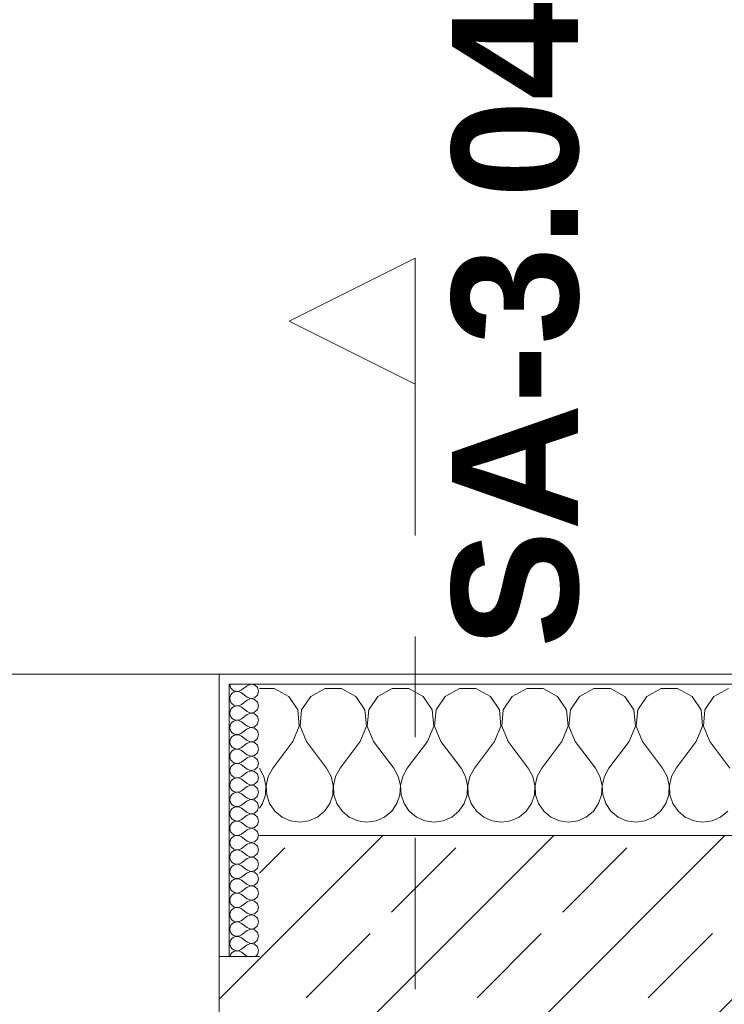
# Model space of a CAD drawing. Header units: metres. Extents: x -3.6 to 65.4, y -11 to 16.8.
# Tile 61 of 178: x 3.3 to 4, y 13.5 to 14.5. Entities that reach past the tile are written whole.
import ezdxf

# ---------------------------------------------------------------- set-up
doc = ezdxf.new("R2010")
doc.units = ezdxf.units.M
doc.header["$MEASUREMENT"] = 0
doc.linetypes.add('Schnittlinie', pattern=[0.3, 0.15, -0.075, 0, -0.075])
doc.linetypes.add('Wipeout_Contour', pattern=[1, 0, -1])
for name, color, linetype in [('154 - Bemaßung_ Beschriftung.Ausbau - Deckenspiegel', 7, 'Continuous'), ('203 - Marker.Schnitt - Ausbaudetail SA', 7, 'Continuous'), ('604 - Struktur.Wand Aussen', 7, 'Continuous')]:
    doc.layers.add(name, color=color, linetype=linetype)
doc.styles.add('ERSTELLTER_STIL_1', font='txt')
doc.styles.add('ERSTELLTER_STIL_2', font='txt')
doc.dimstyles.new('ERSTELLTER_STIL__1', dxfattribs={"dimtxt": 0.1, "dimasz": 0.0532, "dimexe": 0.18, "dimexo": 0.0625, "dimgap": 0, "dimtad": 1, "dimtih": 1, "dimtoh": 1, "dimzin": 0, "dimdsep": 46, "dimtxsty": 'ERSTELLTER_STIL_2', "dimblk": 'ARROWHEAD_2', "dimblk1": 'ARROWHEAD_2', "dimblk2": 'ARROWHEAD_2', "dimcen": 0.09, "dimse1": 1, "dimse2": 1, "dimclrd": 7, "dimclre": 7, "dimclrt": 7, "dimazin": 0, "dimtfac": 1, "dimtdec": 4, "dimtmove": 0, "dimatfit": 3, "dimfxl": 1, "dimtolj": 1, "dimtzin": 0, "dimarcsym": 0})
pattern_1 = [(0, (0, 0), (0, 0.08660254), [0, -0.05]), (0, (0.025, 0.0433), (0, 0.08660254), [0, -0.05])]

# ---------------------------------------------------------------- blocks, each defined once
blk = doc.blocks.new('*X10')
at = {"layer": '604 - Struktur.Wand Aussen', "color": 7, "linetype": 'Continuous', "lineweight": 5}
for p, q in [((3.57479, 13.84066), (3.56, 13.84066)), ((3.5891, 13.83299), (3.57479, 13.84066)), ((3.62521, 13.84066), (3.6109, 13.83299)), ((3.64145, 13.84066), (3.62521, 13.84066)), ((3.65576, 13.83299), (3.64145, 13.84066)), ((3.69188, 13.84066), (3.67757, 13.83299)), ((3.70812, 13.84066), (3.69188, 13.84066)), ((3.72243, 13.83299), (3.70812, 13.84066)), ((3.75855, 13.84066), (3.74424, 13.83299)), ((3.77479, 13.84066), (3.75855, 13.84066)), ((3.7891, 13.83299), (3.77479, 13.84066)), ((3.82521, 13.84066), (3.8109, 13.83299)), ((3.84145, 13.84066), (3.82521, 13.84066)), ((3.85576, 13.83299), (3.84145, 13.84066)), ((3.89188, 13.84066), (3.87757, 13.83299)), ((3.90812, 13.84066), (3.89188, 13.84066)), ((3.92243, 13.83299), (3.90812, 13.84066)), ((3.95855, 13.84066), (3.94424, 13.83299)), ((3.97479, 13.84066), (3.95855, 13.84066)), ((3.9891, 13.83299), (3.97479, 13.84066)), ((4.02521, 13.84066), (4.0109, 13.83299)), ((3.59808, 13.81947), (3.5891, 13.83299)), ((3.6109, 13.83299), (3.60192, 13.81947)), ((3.66475, 13.81947), (3.65576, 13.83299)), ((3.67757, 13.83299), (3.66858, 13.81947)), ((3.73142, 13.81947), (3.72243, 13.83299)), ((3.74424, 13.83299), (3.73525, 13.81947)), ((3.79808, 13.81947), (3.7891, 13.83299)), ((3.8109, 13.83299), (3.80192, 13.81947)), ((3.86475, 13.81947), (3.85576, 13.83299)), ((3.87757, 13.83299), (3.86858, 13.81947)), ((3.93142, 13.81947), (3.92243, 13.83299)), ((3.94424, 13.83299), (3.93525, 13.81947)), ((3.99808, 13.81947), (3.9891, 13.83299)), ((4.0109, 13.83299), (4.00192, 13.81947)), ((3.59962, 13.8033), (3.59808, 13.81947)), ((3.60192, 13.81947), (3.60038, 13.8033)), ((3.66629, 13.8033), (3.66475, 13.81947)), ((3.66858, 13.81947), (3.66705, 13.8033)), ((3.73295, 13.8033), (3.73142, 13.81947)), ((3.73525, 13.81947), (3.73371, 13.8033)), ((3.79962, 13.8033), (3.79808, 13.81947)), ((3.80192, 13.81947), (3.80038, 13.8033)), ((3.86629, 13.8033), (3.86475, 13.81947)), ((3.86858, 13.81947), (3.86705, 13.8033)), ((3.93295, 13.8033), (3.93142, 13.81947)), ((3.93525, 13.81947), (3.93371, 13.8033)), ((3.99962, 13.8033), (3.99808, 13.81947)), ((4.00192, 13.81947), (4.00038, 13.8033)), ((3.59333, 13.78833), (3.59962, 13.8033)), ((3.60038, 13.8033), (3.60667, 13.78833)), ((3.66, 13.78833), (3.66629, 13.8033)), ((3.66705, 13.8033), (3.67333, 13.78833)), ((3.72667, 13.78833), (3.73295, 13.8033)), ((3.73371, 13.8033), (3.74, 13.78833)), ((3.79333, 13.78833), (3.79962, 13.8033)), ((3.80038, 13.8033), (3.80667, 13.78833)), ((3.86, 13.78833), (3.86629, 13.8033)), ((3.86705, 13.8033), (3.87333, 13.78833)), ((3.92667, 13.78833), (3.93295, 13.8033)), ((3.93371, 13.8033), (3.94, 13.78833)), ((3.99333, 13.78833), (3.99962, 13.8033)), ((4.00038, 13.8033), (4.00667, 13.78833)), ((3.59333, 13.78833), (3.57333, 13.76167)), ((3.60667, 13.78833), (3.62667, 13.76167)), ((3.66, 13.78833), (3.64, 13.76167)), ((3.67333, 13.78833), (3.69333, 13.76167)), ((3.72667, 13.78833), (3.70667, 13.76167)), ((3.74, 13.78833), (3.76, 13.76167)), ((3.79333, 13.78833), (3.77333, 13.76167)), ((3.80667, 13.78833), (3.82667, 13.76167)), ((3.86, 13.78833), (3.84, 13.76167)), ((3.87333, 13.78833), (3.89333, 13.76167)), ((3.92667, 13.78833), (3.90667, 13.76167)), ((3.94, 13.78833), (3.96, 13.76167)), ((3.99333, 13.78833), (3.97333, 13.76167)), ((4.00667, 13.78833), (4.02667, 13.76167)), ((3.56445, 13.75362), (3.56, 13.76167)), ((3.57333, 13.76167), (3.56888, 13.75362)), ((3.63112, 13.75362), (3.62667, 13.76167)), ((3.64, 13.76167), (3.63555, 13.75362)), ((3.69778, 13.75362), (3.69333, 13.76167)), ((3.70667, 13.76167), (3.70222, 13.75362)), ((3.76445, 13.75362), (3.76, 13.76167)), ((3.77333, 13.76167), (3.76888, 13.75362)), ((3.83112, 13.75362), (3.82667, 13.76167)), ((3.84, 13.76167), (3.83555, 13.75362)), ((3.89778, 13.75362), (3.89333, 13.76167)), ((3.90667, 13.76167), (3.90222, 13.75362)), ((3.96445, 13.75362), (3.96, 13.76167)), ((3.97333, 13.76167), (3.96888, 13.75362)), ((3.56653, 13.74466), (3.56445, 13.75362)), ((3.56888, 13.75362), (3.5668, 13.74466)), ((3.6332, 13.74466), (3.63112, 13.75362)), ((3.63555, 13.75362), (3.63347, 13.74466)), ((3.69987, 13.74466), (3.69778, 13.75362)), ((3.70222, 13.75362), (3.70013, 13.74466)), ((3.76653, 13.74466), (3.76445, 13.75362)), ((3.76888, 13.75362), (3.7668, 13.74466)), ((3.8332, 13.74466), (3.83112, 13.75362)), ((3.83555, 13.75362), (3.83347, 13.74466)), ((3.89987, 13.74466), (3.89778, 13.75362)), ((3.90222, 13.75362), (3.90013, 13.74466)), ((3.96653, 13.74466), (3.96445, 13.75362)), ((3.96888, 13.75362), (3.9668, 13.74466)), ((3.56609, 13.73547), (3.56653, 13.74466)), ((3.5668, 13.74466), (3.56725, 13.73547)), ((3.63275, 13.73547), (3.6332, 13.74466)), ((3.63347, 13.74466), (3.63391, 13.73547)), ((3.69942, 13.73547), (3.69987, 13.74466)), ((3.70013, 13.74466), (3.70058, 13.73547)), ((3.76609, 13.73547), (3.76653, 13.74466)), ((3.7668, 13.74466), (3.76725, 13.73547)), ((3.83275, 13.73547), (3.8332, 13.74466)), ((3.83347, 13.74466), (3.83391, 13.73547)), ((3.89942, 13.73547), (3.89987, 13.74466)), ((3.90013, 13.74466), (3.90058, 13.73547)), ((3.96609, 13.73547), (3.96653, 13.74466)), ((3.9668, 13.74466), (3.96725, 13.73547)), ((3.56315, 13.72676), (3.56609, 13.73547)), ((3.56725, 13.73547), (3.57019, 13.72676)), ((3.62981, 13.72676), (3.63275, 13.73547)), ((3.63391, 13.73547), (3.63685, 13.72676)), ((3.69648, 13.72676), (3.69942, 13.73547)), ((3.70058, 13.73547), (3.70352, 13.72676)), ((3.76315, 13.72676), (3.76609, 13.73547)), ((3.76725, 13.73547), (3.77019, 13.72676)), ((3.82981, 13.72676), (3.83275, 13.73547)), ((3.83391, 13.73547), (3.83685, 13.72676)), ((3.89648, 13.72676), (3.89942, 13.73547)), ((3.90058, 13.73547), (3.90352, 13.72676)), ((3.96315, 13.72676), (3.96609, 13.73547)), ((3.96725, 13.73547), (3.97019, 13.72676)), ((3.56, 13.72218), (3.56315, 13.72676)), ((3.57019, 13.72676), (3.57539, 13.71918)), ((3.62461, 13.71918), (3.62981, 13.72676)), ((3.63685, 13.72676), (3.64206, 13.71918)), ((3.69127, 13.71918), (3.69648, 13.72676)), ((3.70352, 13.72676), (3.70873, 13.71918)), ((3.75794, 13.71918), (3.76315, 13.72676)), ((3.77019, 13.72676), (3.77539, 13.71918)), ((3.82461, 13.71918), (3.82981, 13.72676)), ((3.83685, 13.72676), (3.84206, 13.71918)), ((3.89127, 13.71918), (3.89648, 13.72676)), ((3.90352, 13.72676), (3.90873, 13.71918)), ((3.95794, 13.71918), (3.96315, 13.72676)), ((3.97019, 13.72676), (3.97539, 13.71918)), ((3.57539, 13.71918), (3.58248, 13.71331)), ((3.58248, 13.71331), (3.59089, 13.7096)), ((3.60911, 13.7096), (3.61752, 13.71331)), ((3.61752, 13.71331), (3.62461, 13.71918)), ((3.64206, 13.71918), (3.64914, 13.71331)), ((3.64914, 13.71331), (3.65756, 13.7096)), ((3.67578, 13.7096), (3.68419, 13.71331)), ((3.68419, 13.71331), (3.69127, 13.71918)), ((3.70873, 13.71918), (3.71581, 13.71331)), ((3.71581, 13.71331), (3.72422, 13.7096)), ((3.74244, 13.7096), (3.75086, 13.71331)), ((3.75086, 13.71331), (3.75794, 13.71918)), ((3.77539, 13.71918), (3.78248, 13.71331)), ((3.78248, 13.71331), (3.79089, 13.7096)), ((3.80911, 13.7096), (3.81752, 13.71331)), ((3.81752, 13.71331), (3.82461, 13.71918)), ((3.84206, 13.71918), (3.84914, 13.71331)), ((3.84914, 13.71331), (3.85756, 13.7096)), ((3.87578, 13.7096), (3.88419, 13.71331)), ((3.88419, 13.71331), (3.89127, 13.71918)), ((3.90873, 13.71918), (3.91581, 13.71331)), ((3.91581, 13.71331), (3.92422, 13.7096)), ((3.94244, 13.7096), (3.95086, 13.71331)), ((3.95086, 13.71331), (3.95794, 13.71918)), ((3.97539, 13.71918), (3.98248, 13.71331)), ((3.98248, 13.71331), (3.99089, 13.7096)), ((4.00911, 13.7096), (4.01752, 13.71331)), ((4.01752, 13.71331), (4.02461, 13.71918)), ((3.59089, 13.7096), (3.6, 13.70833)), ((3.6, 13.70833), (3.60911, 13.7096)), ((3.65756, 13.7096), (3.66667, 13.70833)), ((3.66667, 13.70833), (3.67578, 13.7096)), ((3.72422, 13.7096), (3.73333, 13.70833)), ((3.73333, 13.70833), (3.74244, 13.7096)), ((3.79089, 13.7096), (3.8, 13.70833)), ((3.8, 13.70833), (3.80911, 13.7096)), ((3.85756, 13.7096), (3.86667, 13.70833)), ((3.86667, 13.70833), (3.87578, 13.7096)), ((3.92422, 13.7096), (3.93333, 13.70833)), ((3.93333, 13.70833), (3.94244, 13.7096)), ((3.99089, 13.7096), (4, 13.70833)), ((4, 13.70833), (4.00911, 13.7096))]:
    blk.add_line(p, q, dxfattribs=at)
blk = doc.blocks.new('*X28')
at = {"layer": '604 - Struktur.Wand Aussen', "color": 7, "linetype": 'Continuous', "lineweight": 5}
for p, q in [((3.53071, 13.845), (3.53099, 13.84305)), ((3.53099, 13.84305), (3.53178, 13.84124)), ((3.53178, 13.84124), (3.53304, 13.83973)), ((3.53304, 13.83973), (3.53466, 13.83861)), ((3.53466, 13.8371), (3.53304, 13.83599)), ((3.53466, 13.83861), (3.53653, 13.83798)), ((3.53653, 13.83773), (3.53466, 13.8371)), ((3.53653, 13.83798), (3.5385, 13.83789)), ((3.5385, 13.83783), (3.53653, 13.83773)), ((3.5385, 13.83789), (3.54042, 13.83833)), ((3.54042, 13.83738), (3.5385, 13.83783)), ((3.54042, 13.83833), (3.54214, 13.83929)), ((3.54214, 13.83643), (3.54042, 13.83738)), ((3.54786, 13.84357), (3.54214, 13.83929)), ((3.5515, 13.84497), (3.54786, 13.84357)), ((3.55534, 13.84425), (3.5515, 13.84497)), ((3.55822, 13.84161), (3.55534, 13.84425)), ((3.55929, 13.83786), (3.55822, 13.84161)), ((3.55822, 13.8341), (3.55929, 13.83786)), ((3.53099, 13.83267), (3.53071, 13.83071)), ((3.53071, 13.83071), (3.53099, 13.82876)), ((3.53178, 13.83447), (3.53099, 13.83267)), ((3.53099, 13.82876), (3.53178, 13.82696)), ((3.53304, 13.83599), (3.53178, 13.83447)), ((3.54786, 13.83214), (3.54214, 13.83643)), ((3.54786, 13.82929), (3.54214, 13.825)), ((3.54786, 13.83214), (3.5515, 13.83074)), ((3.5515, 13.83069), (3.54786, 13.82929)), ((3.5515, 13.83074), (3.55534, 13.83147)), ((3.55534, 13.82996), (3.5515, 13.83069)), ((3.55534, 13.83147), (3.55822, 13.8341)), ((3.55822, 13.82733), (3.55534, 13.82996)), ((3.53099, 13.81838), (3.53071, 13.81643)), ((3.53178, 13.82018), (3.53099, 13.81838)), ((3.53178, 13.82696), (3.53304, 13.82544)), ((3.53304, 13.8217), (3.53178, 13.82018)), ((3.53304, 13.82544), (3.53466, 13.82433)), ((3.53466, 13.82282), (3.53304, 13.8217)), ((3.53466, 13.82433), (3.53653, 13.8237)), ((3.53653, 13.82345), (3.53466, 13.82282)), ((3.53653, 13.8237), (3.5385, 13.8236)), ((3.5385, 13.82354), (3.53653, 13.82345)), ((3.5385, 13.8236), (3.54042, 13.82405)), ((3.54042, 13.8231), (3.5385, 13.82354)), ((3.54042, 13.82405), (3.54214, 13.825)), ((3.54214, 13.82214), (3.54042, 13.8231)), ((3.54786, 13.81786), (3.54214, 13.82214)), ((3.54786, 13.81786), (3.5515, 13.81646)), ((3.55534, 13.81718), (3.55822, 13.81982)), ((3.55929, 13.82357), (3.55822, 13.82733)), ((3.55822, 13.81982), (3.55929, 13.82357)), ((3.53071, 13.81643), (3.53099, 13.81448)), ((3.53099, 13.81448), (3.53178, 13.81267)), ((3.53178, 13.81267), (3.53304, 13.81116)), ((3.53304, 13.81116), (3.53466, 13.81004)), ((3.53466, 13.80853), (3.53304, 13.80742)), ((3.53466, 13.81004), (3.53653, 13.80941)), ((3.53653, 13.80916), (3.53466, 13.80853)), ((3.53653, 13.80941), (3.5385, 13.80931)), ((3.5385, 13.80926), (3.53653, 13.80916)), ((3.5385, 13.80931), (3.54042, 13.80976)), ((3.54042, 13.80881), (3.5385, 13.80926)), ((3.54042, 13.80976), (3.54214, 13.81071)), ((3.54214, 13.80786), (3.54042, 13.80881)), ((3.54786, 13.815), (3.54214, 13.81071)), ((3.54786, 13.80357), (3.54214, 13.80786)), ((3.5515, 13.8164), (3.54786, 13.815)), ((3.5515, 13.81646), (3.55534, 13.81718)), ((3.55534, 13.81567), (3.5515, 13.8164)), ((3.55822, 13.81304), (3.55534, 13.81567)), ((3.55929, 13.80929), (3.55822, 13.81304)), ((3.55822, 13.80553), (3.55929, 13.80929)), ((3.53099, 13.80409), (3.53071, 13.80214)), ((3.53071, 13.80214), (3.53099, 13.80019)), ((3.53178, 13.8059), (3.53099, 13.80409)), ((3.53099, 13.80019), (3.53178, 13.79839)), ((3.53304, 13.80742), (3.53178, 13.8059)), ((3.53178, 13.79839), (3.53304, 13.79687)), ((3.54786, 13.80071), (3.54214, 13.79643)), ((3.54786, 13.80357), (3.5515, 13.80217)), ((3.5515, 13.80211), (3.54786, 13.80071)), ((3.5515, 13.80217), (3.55534, 13.8029)), ((3.55534, 13.80139), (3.5515, 13.80211)), ((3.55534, 13.8029), (3.55822, 13.80553)), ((3.55822, 13.79876), (3.55534, 13.80139)), ((3.55929, 13.795), (3.55822, 13.79876)), ((3.53099, 13.78981), (3.53071, 13.78786)), ((3.53178, 13.79161), (3.53099, 13.78981)), ((3.53304, 13.79313), (3.53178, 13.79161)), ((3.53304, 13.79687), (3.53466, 13.79575)), ((3.53466, 13.79425), (3.53304, 13.79313)), ((3.53466, 13.79575), (3.53653, 13.79512)), ((3.53653, 13.79488), (3.53466, 13.79425)), ((3.53653, 13.79512), (3.5385, 13.79503)), ((3.5385, 13.79497), (3.53653, 13.79488)), ((3.5385, 13.79503), (3.54042, 13.79547)), ((3.54042, 13.79453), (3.5385, 13.79497)), ((3.54042, 13.79547), (3.54214, 13.79643)), ((3.54214, 13.79357), (3.54042, 13.79453)), ((3.54786, 13.78929), (3.54214, 13.79357)), ((3.54786, 13.78929), (3.5515, 13.78789)), ((3.5515, 13.78789), (3.55534, 13.78861)), ((3.55534, 13.78861), (3.55822, 13.79124)), ((3.55822, 13.79124), (3.55929, 13.795)), ((3.53071, 13.78786), (3.53099, 13.78591)), ((3.53099, 13.78591), (3.53178, 13.7841)), ((3.53178, 13.7841), (3.53304, 13.78258)), ((3.53304, 13.77884), (3.53178, 13.77733)), ((3.53304, 13.78258), (3.53466, 13.78147)), ((3.53466, 13.77996), (3.53304, 13.77884)), ((3.53466, 13.78147), (3.53653, 13.78084)), ((3.53653, 13.78059), (3.53466, 13.77996)), ((3.53653, 13.78084), (3.5385, 13.78074)), ((3.5385, 13.78069), (3.53653, 13.78059)), ((3.5385, 13.78074), (3.54042, 13.78119)), ((3.54042, 13.78024), (3.5385, 13.78069)), ((3.54042, 13.78119), (3.54214, 13.78214)), ((3.54214, 13.77929), (3.54042, 13.78024)), ((3.54786, 13.78643), (3.54214, 13.78214)), ((3.54786, 13.775), (3.54214, 13.77929)), ((3.5515, 13.78783), (3.54786, 13.78643)), ((3.55534, 13.7871), (3.5515, 13.78783)), ((3.55822, 13.78447), (3.55534, 13.7871)), ((3.55929, 13.78071), (3.55822, 13.78447)), ((3.55822, 13.77696), (3.55929, 13.78071)), ((3.53099, 13.77552), (3.53071, 13.77357)), ((3.53071, 13.77357), (3.53099, 13.77162)), ((3.53178, 13.77733), (3.53099, 13.77552)), ((3.53099, 13.77162), (3.53178, 13.76982)), ((3.53178, 13.76982), (3.53304, 13.7683)), ((3.54786, 13.77214), (3.54214, 13.76786)), ((3.54786, 13.775), (3.5515, 13.7736)), ((3.5515, 13.77354), (3.54786, 13.77214)), ((3.5515, 13.7736), (3.55534, 13.77433)), ((3.55534, 13.77282), (3.5515, 13.77354)), ((3.55534, 13.77433), (3.55822, 13.77696)), ((3.55822, 13.77018), (3.55534, 13.77282)), ((3.55929, 13.76643), (3.55822, 13.77018)), ((3.53099, 13.76124), (3.53071, 13.75929)), ((3.53071, 13.75929), (3.53099, 13.75733)), ((3.53178, 13.76304), (3.53099, 13.76124)), ((3.53304, 13.76456), (3.53178, 13.76304)), ((3.53304, 13.7683), (3.53466, 13.76718)), ((3.53466, 13.76567), (3.53304, 13.76456)), ((3.53466, 13.76718), (3.53653, 13.76655)), ((3.53653, 13.7663), (3.53466, 13.76567)), ((3.53653, 13.76655), (3.5385, 13.76646)), ((3.5385, 13.7664), (3.53653, 13.7663)), ((3.5385, 13.76646), (3.54042, 13.7669)), ((3.54042, 13.76595), (3.5385, 13.7664)), ((3.54042, 13.7669), (3.54214, 13.76786)), ((3.54214, 13.765), (3.54042, 13.76595)), ((3.54786, 13.76071), (3.54214, 13.765)), ((3.54786, 13.76071), (3.5515, 13.75931)), ((3.5515, 13.75926), (3.54786, 13.75786)), ((3.5515, 13.75931), (3.55534, 13.76004)), ((3.55534, 13.75853), (3.5515, 13.75926)), ((3.55534, 13.76004), (3.55822, 13.76267)), ((3.55822, 13.76267), (3.55929, 13.76643)), ((3.53099, 13.75733), (3.53178, 13.75553)), ((3.53178, 13.75553), (3.53304, 13.75401)), ((3.53304, 13.75027), (3.53178, 13.74876)), ((3.53304, 13.75401), (3.53466, 13.7529)), ((3.53466, 13.75139), (3.53304, 13.75027)), ((3.53466, 13.7529), (3.53653, 13.75227)), ((3.53653, 13.75202), (3.53466, 13.75139)), ((3.53653, 13.75227), (3.5385, 13.75217)), ((3.5385, 13.75211), (3.53653, 13.75202)), ((3.5385, 13.75217), (3.54042, 13.75262)), ((3.54042, 13.75167), (3.5385, 13.75211)), ((3.54042, 13.75262), (3.54214, 13.75357)), ((3.54214, 13.75071), (3.54042, 13.75167)), ((3.54786, 13.75786), (3.54214, 13.75357)), ((3.54786, 13.74643), (3.54214, 13.75071)), ((3.55822, 13.7559), (3.55534, 13.75853)), ((3.55929, 13.75214), (3.55822, 13.7559)), ((3.55822, 13.74839), (3.55929, 13.75214)), ((3.53099, 13.74695), (3.53071, 13.745)), ((3.53071, 13.745), (3.53099, 13.74305)), ((3.53178, 13.74876), (3.53099, 13.74695)), ((3.53099, 13.74305), (3.53178, 13.74124)), ((3.53178, 13.74124), (3.53304, 13.73973)), ((3.53304, 13.73973), (3.53466, 13.73861)), ((3.54786, 13.74357), (3.54214, 13.73929)), ((3.54786, 13.74643), (3.5515, 13.74503)), ((3.5515, 13.74497), (3.54786, 13.74357)), ((3.5515, 13.74503), (3.55534, 13.74575)), ((3.55534, 13.74425), (3.5515, 13.74497)), ((3.55534, 13.74575), (3.55822, 13.74839)), ((3.55822, 13.74161), (3.55534, 13.74425)), ((3.55929, 13.73786), (3.55822, 13.74161)), ((3.53099, 13.73267), (3.53071, 13.73071)), ((3.53071, 13.73071), (3.53099, 13.72876)), ((3.53178, 13.73447), (3.53099, 13.73267)), ((3.53304, 13.73599), (3.53178, 13.73447)), ((3.53466, 13.7371), (3.53304, 13.73599)), ((3.53466, 13.73861), (3.53653, 13.73798)), ((3.53653, 13.73773), (3.53466, 13.7371)), ((3.53653, 13.73798), (3.5385, 13.73789)), ((3.5385, 13.73783), (3.53653, 13.73773)), ((3.5385, 13.73789), (3.54042, 13.73833)), ((3.54042, 13.73738), (3.5385, 13.73783)), ((3.54042, 13.73833), (3.54214, 13.73929)), ((3.54214, 13.73643), (3.54042, 13.73738)), ((3.54786, 13.73214), (3.54214, 13.73643)), ((3.54786, 13.73214), (3.5515, 13.73074)), ((3.5515, 13.73069), (3.54786, 13.72929)), ((3.5515, 13.73074), (3.55534, 13.73147)), ((3.55534, 13.72996), (3.5515, 13.73069)), ((3.55534, 13.73147), (3.55822, 13.7341)), ((3.55822, 13.72733), (3.55534, 13.72996)), ((3.55822, 13.7341), (3.55929, 13.73786)), ((3.53099, 13.72876), (3.53178, 13.72696)), ((3.53178, 13.72018), (3.53099, 13.71838)), ((3.53178, 13.72696), (3.53304, 13.72544)), ((3.53304, 13.7217), (3.53178, 13.72018)), ((3.53304, 13.72544), (3.53466, 13.72433)), ((3.53466, 13.72282), (3.53304, 13.7217)), ((3.53466, 13.72433), (3.53653, 13.7237)), ((3.53653, 13.72345), (3.53466, 13.72282)), ((3.53653, 13.7237), (3.5385, 13.7236)), ((3.5385, 13.72354), (3.53653, 13.72345)), ((3.5385, 13.7236), (3.54042, 13.72405)), ((3.54042, 13.7231), (3.5385, 13.72354)), ((3.54042, 13.72405), (3.54214, 13.725)), ((3.54214, 13.72214), (3.54042, 13.7231)), ((3.54786, 13.72929), (3.54214, 13.725)), ((3.54786, 13.71786), (3.54214, 13.72214)), ((3.55929, 13.72357), (3.55822, 13.72733)), ((3.55822, 13.71982), (3.55929, 13.72357)), ((3.53099, 13.71838), (3.53071, 13.71643)), ((3.53071, 13.71643), (3.53099, 13.71448)), ((3.53099, 13.71448), (3.53178, 13.71267)), ((3.53178, 13.71267), (3.53304, 13.71116)), ((3.53304, 13.71116), (3.53466, 13.71004)), ((3.54042, 13.70976), (3.54214, 13.71071)), ((3.54786, 13.715), (3.54214, 13.71071)), ((3.54786, 13.71786), (3.5515, 13.71646)), ((3.5515, 13.7164), (3.54786, 13.715)), ((3.5515, 13.71646), (3.55534, 13.71718)), ((3.55534, 13.71567), (3.5515, 13.7164)), ((3.55534, 13.71718), (3.55822, 13.71982)), ((3.55822, 13.71304), (3.55534, 13.71567)), ((3.55929, 13.70929), (3.55822, 13.71304)), ((3.53099, 13.70409), (3.53071, 13.70214)), ((3.53071, 13.70214), (3.53099, 13.70019)), ((3.53178, 13.7059), (3.53099, 13.70409)), ((3.53304, 13.70742), (3.53178, 13.7059)), ((3.53466, 13.70853), (3.53304, 13.70742)), ((3.53466, 13.71004), (3.53653, 13.70941)), ((3.53653, 13.70916), (3.53466, 13.70853)), ((3.53653, 13.70941), (3.5385, 13.70931)), ((3.5385, 13.70926), (3.53653, 13.70916)), ((3.5385, 13.70931), (3.54042, 13.70976)), ((3.54042, 13.70881), (3.5385, 13.70926)), ((3.54214, 13.70786), (3.54042, 13.70881)), ((3.54786, 13.70357), (3.54214, 13.70786)), ((3.54786, 13.70071), (3.54214, 13.69643)), ((3.54786, 13.70357), (3.5515, 13.70217)), ((3.5515, 13.70211), (3.54786, 13.70071)), ((3.5515, 13.70217), (3.55534, 13.7029)), ((3.55534, 13.70139), (3.5515, 13.70211)), ((3.55534, 13.7029), (3.55822, 13.70553)), ((3.55822, 13.69876), (3.55534, 13.70139)), ((3.55822, 13.70553), (3.55929, 13.70929)), ((3.53099, 13.70019), (3.53178, 13.69839)), ((3.53178, 13.69161), (3.53099, 13.68981)), ((3.53178, 13.69839), (3.53304, 13.69687)), ((3.53304, 13.69313), (3.53178, 13.69161)), ((3.53304, 13.69687), (3.53466, 13.69575)), ((3.53466, 13.69425), (3.53304, 13.69313)), ((3.53466, 13.69575), (3.53653, 13.69512)), ((3.53653, 13.69488), (3.53466, 13.69425)), ((3.53653, 13.69512), (3.5385, 13.69503)), ((3.5385, 13.69497), (3.53653, 13.69488)), ((3.5385, 13.69503), (3.54042, 13.69547)), ((3.54042, 13.69453), (3.5385, 13.69497)), ((3.54042, 13.69547), (3.54214, 13.69643)), ((3.54214, 13.69357), (3.54042, 13.69453)), ((3.54786, 13.68929), (3.54214, 13.69357)), ((3.55534, 13.68861), (3.55822, 13.69124)), ((3.55929, 13.695), (3.55822, 13.69876)), ((3.55822, 13.69124), (3.55929, 13.695)), ((3.53099, 13.68981), (3.53071, 13.68786)), ((3.53071, 13.68786), (3.53099, 13.68591)), ((3.53099, 13.68591), (3.53178, 13.6841)), ((3.53178, 13.6841), (3.53304, 13.68258)), ((3.53304, 13.68258), (3.53466, 13.68147)), ((3.53466, 13.68147), (3.53653, 13.68084)), ((3.5385, 13.68074), (3.54042, 13.68119)), ((3.54042, 13.68119), (3.54214, 13.68214)), ((3.54786, 13.68643), (3.54214, 13.68214)), ((3.54786, 13.68929), (3.5515, 13.68789)), ((3.5515, 13.68783), (3.54786, 13.68643)), ((3.5515, 13.68789), (3.55534, 13.68861)), ((3.55534, 13.6871), (3.5515, 13.68783)), ((3.55822, 13.68447), (3.55534, 13.6871)), ((3.55929, 13.68071), (3.55822, 13.68447)), ((3.53099, 13.67552), (3.53071, 13.67357)), ((3.53071, 13.67357), (3.53099, 13.67162)), ((3.53178, 13.67733), (3.53099, 13.67552)), ((3.53099, 13.67162), (3.53178, 13.66982)), ((3.53304, 13.67884), (3.53178, 13.67733)), ((3.53466, 13.67996), (3.53304, 13.67884)), ((3.53653, 13.68059), (3.53466, 13.67996)), ((3.53653, 13.68084), (3.5385, 13.68074)), ((3.5385, 13.68069), (3.53653, 13.68059)), ((3.54042, 13.68024), (3.5385, 13.68069)), ((3.54214, 13.67929), (3.54042, 13.68024)), ((3.54786, 13.675), (3.54214, 13.67929)), ((3.54786, 13.67214), (3.54214, 13.66786)), ((3.54786, 13.675), (3.5515, 13.6736)), ((3.5515, 13.67354), (3.54786, 13.67214)), ((3.5515, 13.6736), (3.55534, 13.67433)), ((3.55534, 13.67282), (3.5515, 13.67354)), ((3.55534, 13.67433), (3.55822, 13.67696)), ((3.55822, 13.67018), (3.55534, 13.67282)), ((3.55822, 13.67696), (3.55929, 13.68071)), ((3.53178, 13.66304), (3.53099, 13.66124)), ((3.53178, 13.66982), (3.53304, 13.6683)), ((3.53304, 13.66456), (3.53178, 13.66304)), ((3.53304, 13.6683), (3.53466, 13.66718)), ((3.53466, 13.66567), (3.53304, 13.66456)), ((3.53466, 13.66718), (3.53653, 13.66655)), ((3.53653, 13.6663), (3.53466, 13.66567)), ((3.53653, 13.66655), (3.5385, 13.66646)), ((3.5385, 13.6664), (3.53653, 13.6663)), ((3.5385, 13.66646), (3.54042, 13.6669)), ((3.54042, 13.66595), (3.5385, 13.6664)), ((3.54042, 13.6669), (3.54214, 13.66786)), ((3.54214, 13.665), (3.54042, 13.66595)), ((3.54786, 13.66071), (3.54214, 13.665)), ((3.55534, 13.66004), (3.55822, 13.66267)), ((3.55929, 13.66643), (3.55822, 13.67018)), ((3.55822, 13.66267), (3.55929, 13.66643)), ((3.53099, 13.66124), (3.53071, 13.65929)), ((3.53071, 13.65929), (3.53099, 13.65733)), ((3.53099, 13.65733), (3.53178, 13.65553)), ((3.53178, 13.65553), (3.53304, 13.65401)), ((3.53304, 13.65401), (3.53466, 13.6529)), ((3.53466, 13.6529), (3.53653, 13.65227)), ((3.53653, 13.65202), (3.53466, 13.65139)), ((3.53653, 13.65227), (3.5385, 13.65217)), ((3.5385, 13.65211), (3.53653, 13.65202)), ((3.5385, 13.65217), (3.54042, 13.65262)), ((3.54042, 13.65167), (3.5385, 13.65211)), ((3.54042, 13.65262), (3.54214, 13.65357)), ((3.54214, 13.65071), (3.54042, 13.65167)), ((3.54786, 13.65786), (3.54214, 13.65357)), ((3.54786, 13.66071), (3.5515, 13.65931)), ((3.5515, 13.65926), (3.54786, 13.65786)), ((3.5515, 13.65931), (3.55534, 13.66004)), ((3.55534, 13.65853), (3.5515, 13.65926)), ((3.55822, 13.6559), (3.55534, 13.65853)), ((3.55929, 13.65214), (3.55822, 13.6559)), ((3.55822, 13.64839), (3.55929, 13.65214)), ((3.53099, 13.64695), (3.53071, 13.645)), ((3.53071, 13.645), (3.53099, 13.64305)), ((3.53178, 13.64876), (3.53099, 13.64695)), ((3.53099, 13.64305), (3.53178, 13.64124)), ((3.53304, 13.65027), (3.53178, 13.64876)), ((3.53466, 13.65139), (3.53304, 13.65027)), ((3.54786, 13.64643), (3.54214, 13.65071)), ((3.54786, 13.64357), (3.54214, 13.63929)), ((3.54786, 13.64643), (3.5515, 13.64503)), ((3.5515, 13.64497), (3.54786, 13.64357)), ((3.5515, 13.64503), (3.55534, 13.64575)), ((3.55534, 13.64425), (3.5515, 13.64497)), ((3.55534, 13.64575), (3.55822, 13.64839)), ((3.55822, 13.64161), (3.55534, 13.64425)), ((3.53099, 13.63267), (3.53071, 13.63071)), ((3.53178, 13.63447), (3.53099, 13.63267)), ((3.53178, 13.64124), (3.53304, 13.63973)), ((3.53304, 13.63599), (3.53178, 13.63447)), ((3.53304, 13.63973), (3.53466, 13.63861)), ((3.53466, 13.6371), (3.53304, 13.63599)), ((3.53466, 13.63861), (3.53653, 13.63798)), ((3.53653, 13.63773), (3.53466, 13.6371)), ((3.53653, 13.63798), (3.5385, 13.63789)), ((3.5385, 13.63783), (3.53653, 13.63773)), ((3.5385, 13.63789), (3.54042, 13.63833)), ((3.54042, 13.63738), (3.5385, 13.63783)), ((3.54042, 13.63833), (3.54214, 13.63929)), ((3.54214, 13.63643), (3.54042, 13.63738)), ((3.54786, 13.63214), (3.54214, 13.63643)), ((3.54786, 13.63214), (3.5515, 13.63074)), ((3.55534, 13.63147), (3.55822, 13.6341)), ((3.55929, 13.63786), (3.55822, 13.64161)), ((3.55822, 13.6341), (3.55929, 13.63786)), ((3.53071, 13.63071), (3.53099, 13.62876)), ((3.53099, 13.62876), (3.53178, 13.62696)), ((3.53178, 13.62696), (3.53304, 13.62544)), ((3.53304, 13.62544), (3.53466, 13.62433)), ((3.53466, 13.62282), (3.53304, 13.6217)), ((3.53466, 13.62433), (3.53653, 13.6237)), ((3.53653, 13.62345), (3.53466, 13.62282)), ((3.53653, 13.6237), (3.5385, 13.6236)), ((3.5385, 13.62354), (3.53653, 13.62345)), ((3.5385, 13.6236), (3.54042, 13.62405)), ((3.54042, 13.6231), (3.5385, 13.62354)), ((3.54042, 13.62405), (3.54214, 13.625)), ((3.54214, 13.62214), (3.54042, 13.6231)), ((3.54786, 13.62929), (3.54214, 13.625)), ((3.5515, 13.63069), (3.54786, 13.62929)), ((3.5515, 13.63074), (3.55534, 13.63147)), ((3.55534, 13.62996), (3.5515, 13.63069)), ((3.55822, 13.62733), (3.55534, 13.62996)), ((3.55929, 13.62357), (3.55822, 13.62733)), ((3.55822, 13.61982), (3.55929, 13.62357)), ((3.53099, 13.61838), (3.53071, 13.61643)), ((3.53071, 13.61643), (3.53099, 13.61448)), ((3.53178, 13.62018), (3.53099, 13.61838)), ((3.53099, 13.61448), (3.53178, 13.61267)), ((3.53304, 13.6217), (3.53178, 13.62018)), ((3.53178, 13.61267), (3.53304, 13.61116)), ((3.54786, 13.61786), (3.54214, 13.62214)), ((3.54786, 13.615), (3.54214, 13.61071)), ((3.54786, 13.61786), (3.5515, 13.61646)), ((3.5515, 13.6164), (3.54786, 13.615)), ((3.5515, 13.61646), (3.55534, 13.61718)), ((3.55534, 13.61567), (3.5515, 13.6164)), ((3.55534, 13.61718), (3.55822, 13.61982)), ((3.55822, 13.61304), (3.55534, 13.61567)), ((3.55929, 13.60929), (3.55822, 13.61304)), ((3.53099, 13.60409), (3.53071, 13.60214)), ((3.53178, 13.6059), (3.53099, 13.60409)), ((3.53304, 13.60742), (3.53178, 13.6059)), ((3.53304, 13.61116), (3.53466, 13.61004)), ((3.53466, 13.60853), (3.53304, 13.60742)), ((3.53466, 13.61004), (3.53653, 13.60941)), ((3.53653, 13.60916), (3.53466, 13.60853)), ((3.53653, 13.60941), (3.5385, 13.60931)), ((3.5385, 13.60926), (3.53653, 13.60916)), ((3.5385, 13.60931), (3.54042, 13.60976)), ((3.54042, 13.60881), (3.5385, 13.60926)), ((3.54042, 13.60976), (3.54214, 13.61071)), ((3.54214, 13.60786), (3.54042, 13.60881)), ((3.54786, 13.60357), (3.54214, 13.60786)), ((3.54786, 13.60357), (3.5515, 13.60217)), ((3.5515, 13.60217), (3.55534, 13.6029)), ((3.55534, 13.6029), (3.55822, 13.60553)), ((3.55822, 13.60553), (3.55929, 13.60929)), ((3.53071, 13.60214), (3.53099, 13.60019)), ((3.53099, 13.60019), (3.53178, 13.59839)), ((3.53178, 13.59839), (3.53304, 13.59687)), ((3.53304, 13.59313), (3.53178, 13.59161)), ((3.53304, 13.59687), (3.53466, 13.59575)), ((3.53466, 13.59425), (3.53304, 13.59313)), ((3.53466, 13.59575), (3.53653, 13.59512)), ((3.53653, 13.59488), (3.53466, 13.59425)), ((3.53653, 13.59512), (3.5385, 13.59503)), ((3.5385, 13.59497), (3.53653, 13.59488)), ((3.5385, 13.59503), (3.54042, 13.59547)), ((3.54042, 13.59453), (3.5385, 13.59497)), ((3.54042, 13.59547), (3.54214, 13.59643)), ((3.54214, 13.59357), (3.54042, 13.59453)), ((3.54786, 13.60071), (3.54214, 13.59643)), ((3.54786, 13.58929), (3.54214, 13.59357)), ((3.5515, 13.60211), (3.54786, 13.60071)), ((3.55534, 13.60139), (3.5515, 13.60211)), ((3.55822, 13.59876), (3.55534, 13.60139)), ((3.55929, 13.595), (3.55822, 13.59876)), ((3.55822, 13.59124), (3.55929, 13.595)), ((3.53099, 13.58981), (3.53071, 13.58786)), ((3.53071, 13.58786), (3.53099, 13.58591)), ((3.53178, 13.59161), (3.53099, 13.58981)), ((3.53099, 13.58591), (3.53178, 13.5841)), ((3.53178, 13.5841), (3.53304, 13.58258)), ((3.54786, 13.58643), (3.54214, 13.58214)), ((3.54786, 13.58929), (3.5515, 13.58789)), ((3.5515, 13.58783), (3.54786, 13.58643)), ((3.5515, 13.58789), (3.55534, 13.58861)), ((3.55534, 13.5871), (3.5515, 13.58783)), ((3.55534, 13.58861), (3.55822, 13.59124)), ((3.55822, 13.58447), (3.55534, 13.5871)), ((3.55929, 13.58071), (3.55822, 13.58447)), ((3.53099, 13.57552), (3.53091, 13.575)), ((3.53178, 13.57733), (3.53099, 13.57552)), ((3.53304, 13.57884), (3.53178, 13.57733)), ((3.53304, 13.58258), (3.53466, 13.58147)), ((3.53466, 13.57996), (3.53304, 13.57884)), ((3.53466, 13.58147), (3.53653, 13.58084)), ((3.53653, 13.58059), (3.53466, 13.57996)), ((3.53653, 13.58084), (3.5385, 13.58074)), ((3.5385, 13.58069), (3.53653, 13.58059)), ((3.5385, 13.58074), (3.54042, 13.58119)), ((3.54042, 13.58024), (3.5385, 13.58069)), ((3.54042, 13.58119), (3.54214, 13.58214)), ((3.54214, 13.57929), (3.54042, 13.58024)), ((3.54786, 13.575), (3.54214, 13.57929)), ((3.55608, 13.575), (3.55822, 13.57696)), ((3.55822, 13.57696), (3.55929, 13.58071))]:
    blk.add_line(p, q, dxfattribs=at)
blk = doc.blocks.new('*D222')
at = {"layer": '154 - Bemaßung_ Beschriftung.Ausbau - Deckenspiegel', "color": 7, "linetype": 'Continuous', "lineweight": 5}
for p, q in [((3.22749, 14.57112), (3.22749, 14.67612)), ((3.70749, 14.57112), (3.70749, 14.67612)), ((3.2477, 14.65862), (3.20728, 14.58862)), ((3.7277, 14.65862), (3.68728, 14.58862)), ((3.22749, 14.62362), (3.70749, 14.62362))]:
    blk.add_line(p, q, dxfattribs=at)
at = {"layer": '154 - Bemaßung_ Beschriftung.Ausbau - Deckenspiegel', "color": 7, "lineweight": 5, "insert": (3.3916, 14.64362), "char_height": 0.1, "attachment_point": 7, "style": 'ERSTELLTER_STIL_2'}
blk.add_mtext('\\A1;{\\pql;\\fArial|b0|i0|c0|p38;48}', dxfattribs=at)
blk = doc.blocks.new('ARROWHEAD_2')
at = {"color": 0, "linetype": 'Continuous', "lineweight": 0}
for p, q in [((-0.378, -0.655), (0.378, 0.655)), ((0, 0), (-1, 0))]:
    blk.add_line(p, q, dxfattribs=at)
blk = doc.blocks.new('*D223')
at = {"layer": '154 - Bemaßung_ Beschriftung.Ausbau - Deckenspiegel', "color": 7, "linetype": 'Continuous', "lineweight": 5}
for p, q in [((3.70749, 14.57112), (3.70749, 14.67612)), ((4.18749, 14.57112), (4.18749, 14.67612)), ((3.7277, 14.65862), (3.68728, 14.58862)), ((4.2077, 14.65862), (4.16728, 14.58862)), ((3.70749, 14.62362), (4.18749, 14.62362))]:
    blk.add_line(p, q, dxfattribs=at)
at = {"layer": '154 - Bemaßung_ Beschriftung.Ausbau - Deckenspiegel', "color": 7, "lineweight": 5, "insert": (3.8716, 14.64362), "char_height": 0.1, "attachment_point": 7, "style": 'ERSTELLTER_STIL_2'}
blk.add_mtext('\\A1;{\\pql;\\fArial|b0|i0|c0|p38;48}', dxfattribs=at)

msp = doc.modelspace()

# ---------------------------------------------------------------- hatches: boundary and pattern name
at = {"layer": '604 - Struktur.Wand Aussen', "linetype": 'Continuous', "lineweight": 0, "true_color": 0x000000}
h = msp.add_hatch(dxfattribs=at)
h.set_pattern_fill('Verputz_0001', color=18, style=0, pattern_type=2)
h.set_pattern_definition(pattern_1)
h.paths.add_polyline_path([(3.53, 13.855), (3.52, 13.855), (3.52, 13.575), (3.53, 13.575)])
h = msp.add_hatch(dxfattribs=at)
h.set_pattern_fill('Verputz_0001', color=18, style=0, pattern_type=2)
h.set_pattern_definition(pattern_1)
h.paths.add_polyline_path([(3.53, 13.855), (3.53, 13.845), (4.71, 13.845), (4.71, 13.855)])
h = msp.add_hatch(dxfattribs=at)
h.set_pattern_fill('Beton__Stahlbeton_0001', color=18, style=0, pattern_type=2)
h.set_pattern_definition([(45, (0, 0), (-0.0848528, 0.0848528), []), (45, (-0.04243, 0.04243), (-0.0848528, 0.0848528), [0.09, -0.03])])
h.paths.add_polyline_path([(3.52, 13.505), (3.53, 13.505), (3.53, 13.455), (4.71, 13.455), (4.71, 13.505), (4.72, 13.505), (4.72, 13.575), (4.71, 13.575), (4.68, 13.575), (4.68, 13.695), (3.56, 13.695), (3.56, 13.575), (3.53, 13.575), (3.52, 13.575)])

# ---------------------------------------------------------------- linework, layer by layer
at = {"layer": '203 - Marker.Schnitt - Ausbaudetail SA', "color": 7, "linetype": 'Schnittlinie', "lineweight": 13}
msp.add_line((3.71465, 14.1425), (3.71465, 12.66298), dxfattribs=at)
at = {"layer": '604 - Struktur.Wand Aussen', "color": 7, "linetype": 'Continuous', "lineweight": 13}
for p, q in [((3.52, 13.855), (1.12, 13.855)), ((4.68, 13.695), (3.56, 13.695)), ((3.52, 13.575), (3.52, 13.505))]:
    msp.add_line(p, q, dxfattribs=at)
at = {"layer": '604 - Struktur.Wand Aussen', "color": 7, "linetype": 'Continuous', "lineweight": 5}
for p, q in [((3.52, 13.855), (3.52, 13.845)), ((3.53, 13.855), (3.52, 13.855)), ((3.52, 13.845), (3.52, 13.705)), ((3.56, 13.845), (3.53, 13.845)), ((3.53, 13.575), (3.53, 13.845)), ((3.53, 13.845), (3.53, 13.575)), ((4.68, 13.845), (3.56, 13.845)), ((3.52, 13.705), (3.52, 13.695)), ((3.52, 13.695), (3.52, 13.575)), ((3.53, 13.575), (3.52, 13.575)), ((3.56, 13.575), (3.53, 13.575))]:
    msp.add_line(p, q, dxfattribs=at)
at = {"layer": '604 - Struktur.Wand Aussen', "color": 7, "linetype": 'Continuous', "lineweight": 5, "flags": 128}
msp.add_lwpolyline([(4.71, 13.855), (3.53, 13.855)], dxfattribs=at)

# ---------------------------------------------------------------- block references
at = {"layer": '604 - Struktur.Wand Aussen', "color": 7, "lineweight": 18}
for name in ['*X28', '*X10']:
    msp.add_blockref(name, (0, 0), dxfattribs=at)

# ---------------------------------------------------------------- texts
at = {"layer": '203 - Marker.Schnitt - Ausbaudetail SA', "color": 7, "lineweight": 13, "insert": (3.87795, 13.88093), "char_height": 0.125, "attachment_point": 7, "rotation": 90, "style": 'ERSTELLTER_STIL_1'}
msp.add_mtext('\\A1;{\\pql;\\pt0;\\fArial|b1|i0|c0|p38;SA-3.04}', dxfattribs=at)

# ---------------------------------------------------------------- next in the draw order: wipeouts: each hides what was drawn before it
at = {"color": 254, "linetype": 'Wipeout_Contour', "lineweight": 0, "ltscale": 43.917164}
msp.add_wipeout([(3.71465, 14.2675), (3.58965, 14.205), (3.71465, 14.1425)], dxfattribs=at).dxf.layer = '203 - Marker.Schnitt - Ausbaudetail SA'

# ---------------------------------------------------------------- next in the draw order: linework, layer by layer
at = {"layer": '203 - Marker.Schnitt - Ausbaudetail SA', "color": 7, "linetype": 'Continuous', "lineweight": 13, "flags": 128}
msp.add_lwpolyline([(3.71465, 14.2675), (3.71465, 14.1425), (3.58965, 14.205)], close=True, dxfattribs=at)

# ---------------------------------------------------------------- next in the draw order: dimensions: what is measured, and where the dimension line sits
at = {"layer": '154 - Bemaßung_ Beschriftung.Ausbau - Deckenspiegel', "color": 7, "linetype": 'Continuous', "lineweight": 5}
for base, p1, p2, picture, middle in [((3.70749, 14.62362), (3.22749, 12.63152), (3.70749, 12.10517), '*D222', (3.46784, 14.69362)), ((4.18749, 14.62362), (3.70749, 12.10517), (4.18749, 12.60959), '*D223', (3.94784, 14.69362))]:
    dim = msp.add_linear_dim(base=base, p1=p1, p2=p2, dimstyle='ERSTELLTER_STIL__1', dxfattribs=at)
    dim.commit()
    dim.dimension.update_dxf_attribs({"geometry": picture, "text_midpoint": middle, "dimtype": 160})

doc.saveas('drawing.dxf')
